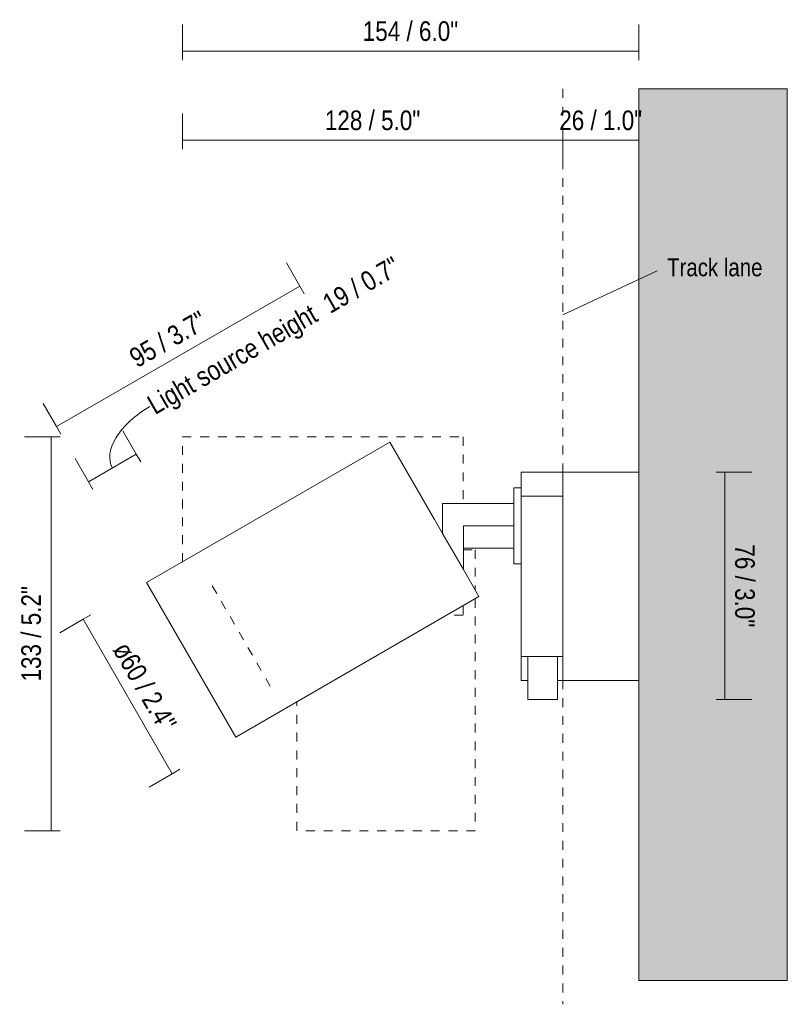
# Model space of a CAD drawing. Header units: millimetres. Extents: x -6669 to -5550, y 142 to 6739.
# Tile 2 of 4: x -5809 to -5550, y 142 to 473. Entities that reach past the tile are written whole.
import ezdxf

# ---------------------------------------------------------------- set-up
doc = ezdxf.new("R2010")
doc.units = ezdxf.units.MM
doc.linetypes.add('Dash', pattern=[6, 3, -3])
for name, color, linetype, lineweight in [('Cotas', 7, 'Continuous', 9), ('Cotas-3', 7, 'Continuous', 9), ('Lighthing Fixture Detail Wide Black', 7, 'Continuous', 20), ('Luminarias', 7, 'Continuous', 20), ('Muros', 7, 'Continuous', 9), ('Notas de texto', 7, 'Continuous', 9)]:
    doc.layers.add(name, color=color, linetype=linetype, lineweight=lineweight)
doc.layers.add('Lighthing Fixture Dim Grey Dash', color=7, linetype='Dash', lineweight=9, true_color=0xd2d2d2)
doc.layers.add('Lighthing Fixture Dim Grey SOL', color=7, linetype='Continuous', lineweight=9, true_color=0x5b5b5b)
doc.styles.add('Arial Narrow', font='ARIALN.TTF', dxfattribs={"height": 6.6})
doc.styles.add('Arial Narrow_1', font='ARIALN.TTF', dxfattribs={"height": 6})
doc.dimstyles.new('FARO_-_2_2mm_Arial_Narrow_mm_Inch_Left', dxfattribs={"dimscale": 304.8, "dimtxt": 6.754644, "dimasz": 0, "dimexe": 0.029528, "dimexo": 0.0625, "dimgap": 0.004921, "dimtad": 1, "dimdec": 0, "dimzin": 0, "dimdsep": 46, "dimtxsty": 'Arial Narrow', "dimblk1": 'NONE', "dimblk2": 'NONE', "dimsah": 1, "dimcen": 0.09, "dimadec": 0, "dimazin": 0, "dimtfac": 1, "dimtdec": 4, "dimtix": 1, "dimtmove": 0, "dimatfit": 3, "dimfxl": 0.009843, "dimfxlon": 1, "dimtvp": 1, "dimtolj": 1, "dimtzin": 0, "dimarcsym": 2})
doc.dimstyles.new('FARO_-_2_2mm_Arial_Narrow_mm_Inch_Left_1', dxfattribs={"dimscale": 304.8, "dimtxt": 6.754644, "dimasz": 0, "dimexe": 0.029528, "dimexo": 0.0625, "dimgap": 0.004921, "dimtad": 1, "dimdec": 0, "dimzin": 0, "dimdsep": 46, "dimtxsty": 'Arial Narrow', "dimblk1": 'NONE', "dimblk2": 'NONE', "dimsah": 1, "dimcen": 0.09, "dimadec": 0, "dimazin": 0, "dimtfac": 1, "dimtdec": 4, "dimtix": 1, "dimtmove": 1, "dimatfit": 3, "dimfxl": 0.009843, "dimfxlon": 1, "dimtvp": 1, "dimtolj": 1, "dimtzin": 0, "dimarcsym": 2})
doc.dimstyles.new('FARO_-_2_2mm_Arial_Narrow_mm_Inch_Right', dxfattribs={"dimscale": 304.8, "dimtxt": 6.754644, "dimasz": 0, "dimexe": 0.029528, "dimexo": 0.0625, "dimgap": 0.004921, "dimtad": 1, "dimdec": 0, "dimzin": 0, "dimdsep": 46, "dimtxsty": 'Arial Narrow', "dimblk1": 'NONE', "dimblk2": 'NONE', "dimsah": 1, "dimcen": 0.09, "dimadec": 0, "dimazin": 0, "dimtfac": 1, "dimtdec": 4, "dimtix": 1, "dimtmove": 0, "dimatfit": 3, "dimfxl": 0.009843, "dimfxlon": 1, "dimtvp": 1, "dimtolj": 1, "dimtzin": 0, "dimarcsym": 2})

# ---------------------------------------------------------------- blocks, each defined once
blk = doc.blocks.new('43720 - 43720 STAN White track projector-519824-Lateral_PDF')
at = {"layer": 'Luminarias'}
blk.add_line((-3327.96, 295.51), (-3310.96, 295.51), dxfattribs=at)
blk = doc.blocks.new('DIMBLOCK3-Lateral_PDF')
at = {"layer": 'Cotas-3', "color": 251, "true_color": 0x5b5b5b}
for p, q in [((-5753.85, 462.74), (-5753.85, 471.74)), ((-5600.3, 462.74), (-5600.3, 471.74)), ((-5600.3, 462.74), (-5753.85, 462.74)), ((-5753.85, 462.74), (-5753.85, 459.74)), ((-5600.3, 462.74), (-5600.3, 459.74))]:
    blk.add_line(p, q, dxfattribs=at)
at = {"layer": 'Cotas-3', "color": 0, "insert": (-5693.16, 472.77), "char_height": 6.6, "width": 38.598, "attachment_point": 1, "line_spacing_factor": 0.974696, "style": 'Arial Narrow'}
blk.add_mtext('154 / 6.0"', dxfattribs=at)
blk = doc.blocks.new('_None')
blk = doc.blocks.new('DIMBLOCK4-Lateral_PDF')
at = {"layer": 'Cotas-3', "color": 251, "true_color": 0x5b5b5b}
for p, q in [((-5769.36, 327.15), (-5773.86, 334.94)), ((-5785.48, 317.85), (-5789.98, 325.64)), ((-5769.36, 327.15), (-5785.48, 317.85)), ((-5769.36, 327.15), (-5767.86, 324.55)), ((-5785.48, 317.85), (-5783.98, 315.25))]:
    blk.add_line(p, q, dxfattribs=at)
blk.add_ellipse((-5758.99, 333.14), major_axis=(18.43, 10.64), ratio=0.545908, start_param=1.570796, end_param=3.141593, dxfattribs=at)
at = {"layer": 'Cotas-3', "color": 0, "insert": (-5766.38, 345.95), "char_height": 6.6, "width": 115.2793, "attachment_point": 1, "rotation": 30, "line_spacing_factor": 0.974696, "style": 'Arial Narrow'}
blk.add_mtext('Light source height  19 / 0.7"', dxfattribs=at)
blk = doc.blocks.new('DIMBLOCK5-Lateral_PDF')
at = {"layer": 'Cotas-3', "color": 251, "true_color": 0x5b5b5b}
for p, q in [((-5714.36, 383.67), (-5718.86, 391.46)), ((-5714.36, 383.67), (-5796.2, 336.42)), ((-5714.36, 383.67), (-5712.86, 381.07)), ((-5796.2, 336.42), (-5800.7, 344.21)), ((-5796.2, 336.42), (-5794.7, 333.82))]:
    blk.add_line(p, q, dxfattribs=at)
at = {"layer": 'Cotas-3', "color": 0, "insert": (-5772.41, 361.73), "char_height": 6.6, "width": 33.5802, "attachment_point": 1, "rotation": 30, "line_spacing_factor": 0.974696, "style": 'Arial Narrow'}
blk.add_mtext('95 / 3.7"', dxfattribs=at)
blk = doc.blocks.new('DIMBLOCK6-Lateral_PDF')
at = {"layer": 'Cotas-3', "color": 251, "true_color": 0x5b5b5b}
for p, q in [((-5787.28, 271.56), (-5784.69, 273.06)), ((-5787.28, 271.56), (-5795.08, 267.06)), ((-5757.28, 219.6), (-5787.28, 271.56)), ((-5757.28, 219.6), (-5765.08, 215.1)), ((-5757.28, 219.6), (-5754.69, 221.1))]:
    blk.add_line(p, q, dxfattribs=at)
at = {"layer": 'Cotas-3', "color": 0, "insert": (-5771.75, 264.71), "char_height": 6.6, "width": 39.1126, "attachment_point": 1, "rotation": 300, "line_spacing_factor": 0.974696, "style": 'Arial Narrow'}
blk.add_mtext('ø60 / 2.4"', dxfattribs=at)
blk = doc.blocks.new('DIMBLOCK7-Lateral_PDF')
at = {"layer": 'Cotas-3', "color": 251, "true_color": 0x5b5b5b}
for p, q in [((-5625.8, 432.74), (-5625.8, 435.74)), ((-5600.3, 432.74), (-5600.3, 435.74)), ((-5600.3, 432.74), (-5625.8, 432.74)), ((-5625.8, 432.74), (-5625.8, 423.74)), ((-5600.3, 432.74), (-5600.3, 423.74))]:
    blk.add_line(p, q, dxfattribs=at)
at = {"layer": 'Cotas-3', "color": 0, "insert": (-5627.04, 442.77), "char_height": 6.6, "width": 33.5802, "attachment_point": 1, "line_spacing_factor": 0.974696, "style": 'Arial Narrow'}
blk.add_mtext('26 / 1.0"', dxfattribs=at)
blk = doc.blocks.new('DIMBLOCK8-Lateral_PDF')
at = {"layer": 'Cotas-3', "color": 251, "true_color": 0x5b5b5b}
for p, q in [((-5753.85, 432.74), (-5753.85, 441.74)), ((-5625.8, 432.74), (-5625.8, 435.74)), ((-5625.8, 432.74), (-5753.85, 432.74)), ((-5753.85, 432.74), (-5753.85, 429.74)), ((-5625.8, 432.74), (-5625.8, 423.74))]:
    blk.add_line(p, q, dxfattribs=at)
at = {"layer": 'Cotas-3', "color": 0, "insert": (-5705.91, 442.77), "char_height": 6.6, "width": 38.598, "attachment_point": 1, "line_spacing_factor": 0.974696, "style": 'Arial Narrow'}
blk.add_mtext('128 / 5.0"', dxfattribs=at)
blk = doc.blocks.new('DIMBLOCK9-Lateral_PDF')
at = {"layer": 'Cotas-3', "color": 251, "true_color": 0x5b5b5b}
for p, q in [((-5571.28, 321.03), (-5574.28, 321.03)), ((-5571.28, 321.03), (-5571.28, 244.56)), ((-5571.28, 321.03), (-5562.28, 321.03)), ((-5571.28, 244.56), (-5574.28, 244.56)), ((-5571.28, 244.56), (-5562.28, 244.56))]:
    blk.add_line(p, q, dxfattribs=at)
at = {"layer": 'Cotas-3', "color": 0, "insert": (-5561.25, 296.79), "char_height": 6.6, "width": 33.5802, "attachment_point": 1, "rotation": 270, "line_spacing_factor": 0.974696, "style": 'Arial Narrow'}
blk.add_mtext('76 / 3.0"', dxfattribs=at)
blk = doc.blocks.new('DIMBLOCK10-Lateral_PDF')
at = {"layer": 'Cotas-3', "color": 251, "true_color": 0x5b5b5b}
for p, q in [((-5798.02, 332.99), (-5807.02, 332.99)), ((-5798.02, 332.99), (-5798.02, 200.44)), ((-5798.02, 332.99), (-5795.02, 332.99)), ((-5798.02, 200.44), (-5807.02, 200.44)), ((-5798.02, 200.44), (-5795.02, 200.44))]:
    blk.add_line(p, q, dxfattribs=at)
at = {"layer": 'Cotas-3', "color": 0, "insert": (-5808.05, 250.63), "char_height": 6.6, "width": 38.598, "attachment_point": 1, "rotation": 90, "line_spacing_factor": 0.974696, "style": 'Arial Narrow'}
blk.add_mtext('133 / 5.2"', dxfattribs=at)

msp = doc.modelspace()

# ---------------------------------------------------------------- hatches: boundary and pattern name
at = {"layer": 'Muros', "true_color": 0xf7f7f7}
msp.add_hatch(color=7, dxfattribs=at).paths.add_polyline_path([(-5600.3, 150), (-5550.3, 150), (-5550.3, 450), (-5600.3, 450), (-5600.3, 171.96)])
at = {"layer": 'Muros', "true_color": 0xfafafa}
msp.add_hatch(color=7, dxfattribs=at).paths.add_polyline_path([(-5550.3, 150), (-5550.3, 450), (-5600.3, 450), (-5600.3, 150)])

# ---------------------------------------------------------------- linework, layer by layer
at = {"layer": 'Lighthing Fixture Detail Wide Black'}
for p, q in [((-5684.05, 331.17), (-5765.89, 283.92)), ((-5669.05, 305.19), (-5684.05, 331.17)), ((-5639.8, 321.03), (-5639.8, 315.8)), ((-5625.8, 321.03), (-5639.8, 321.03)), ((-5600.3, 321.03), (-5625.8, 321.03)), ((-5625.8, 313.03), (-5625.8, 321.03)), ((-5600.3, 251.03), (-5600.3, 321.03)), ((-5639.8, 315.8), (-5642.3, 315.8)), ((-5642.3, 315.8), (-5642.3, 290.18)), ((-5639.8, 313.03), (-5639.8, 315.8)), ((-5625.8, 313.03), (-5639.8, 313.03)), ((-5639.8, 313.03), (-5639.8, 259.03)), ((-5625.8, 259.03), (-5625.8, 313.03)), ((-5642.3, 310.49), (-5666.3, 310.49)), ((-5666.3, 310.49), (-5666.3, 300.43)), ((-5666.3, 300.43), (-5669.05, 305.19)), ((-5659.3, 288.31), (-5659.3, 302.99)), ((-5659.3, 302.99), (-5642.3, 302.99)), ((-5666.3, 300.43), (-5659.3, 288.31)), ((-5654.05, 279.21), (-5659.3, 288.31)), ((-5642.3, 290.18), (-5639.8, 290.18)), ((-5765.89, 283.92), (-5750.89, 257.94)), ((-5735.89, 231.96), (-5654.05, 279.21)), ((-5639.8, 259.03), (-5639.8, 251.03)), ((-5639.8, 259.03), (-5625.8, 259.03)), ((-5637.66, 259.03), (-5637.66, 244.56)), ((-5627.6, 244.56), (-5627.6, 259.03)), ((-5625.8, 251.03), (-5625.8, 259.03)), ((-5750.89, 257.94), (-5735.89, 231.96)), ((-5639.8, 251.03), (-5637.66, 251.03)), ((-5627.6, 251.03), (-5625.8, 251.03)), ((-5625.8, 251.03), (-5600.3, 251.03)), ((-5637.66, 244.56), (-5627.6, 244.56))]:
    msp.add_line(p, q, dxfattribs=at)
at = {"layer": 'Lighthing Fixture Dim Grey Dash'}
for p, q in [((-5625.8, 321.03), (-5625.8, 450)), ((-5753.85, 290.87), (-5753.85, 332.99)), ((-5753.85, 332.99), (-5659.35, 332.99)), ((-5659.35, 332.99), (-5659.35, 310.49)), ((-5659.3, 294.94), (-5655.3, 294.94)), ((-5655.3, 294.94), (-5655.3, 281.38)), ((-5724.3, 249.09), (-5745.25, 285.39)), ((-5655.3, 278.48), (-5655.3, 200.44)), ((-5659.35, 276.15), (-5659.35, 272.99)), ((-5659.35, 272.99), (-5664.82, 272.99)), ((-5625.8, 251.03), (-5625.8, 142.03)), ((-5715.3, 200.44), (-5715.3, 243.84)), ((-5655.3, 200.44), (-5715.3, 200.44))]:
    msp.add_line(p, q, dxfattribs=at)
at = {"layer": 'Lighthing Fixture Dim Grey SOL'}
msp.add_line((-5625.8, 373.99), (-5594.08, 388.78), dxfattribs=at)
at = {"layer": 'Muros', "color": 253, "true_color": 0xaaaaaa}
for p, q in [((-5600.3, 321.03), (-5600.3, 450)), ((-5550.3, 450), (-5600.3, 450)), ((-5550.3, 450), (-5550.3, 150)), ((-5600.3, 150), (-5600.3, 251.03)), ((-5550.3, 150), (-5600.3, 150))]:
    msp.add_line(p, q, dxfattribs=at)

# ---------------------------------------------------------------- block references
at = {"layer": 'Luminarias'}
msp.add_blockref('43720 - 43720 STAN White track projector-519824-Lateral_PDF', (-2331.34, 0), dxfattribs=at)

# ---------------------------------------------------------------- texts
at = {"layer": 'Notas de texto', "color": 251, "true_color": 0x5b5b5b, "insert": (-5590.74, 392.98), "char_height": 6, "width": 40.4051, "attachment_point": 1, "style": 'Arial Narrow_1'}
msp.add_mtext('Track lane', dxfattribs=at)

# ---------------------------------------------------------------- dimensions: what is measured, and where the dimension line sits
at = {"layer": 'Cotas', "color": 251, "true_color": 0x5b5b5b}
for base, p1, p2, angle, dimstyle, override, picture, middle in [((-5753.85, 462.74), (-5600.3, 459.74), (-5753.85, 459.74), 0, 'FARO_-_2_2mm_Arial_Narrow_mm_Inch_Left', {"dimpost": '<>', "dimfxl": 153.547816}, 'DIMBLOCK3-Lateral_PDF', (-5677.07, 468.51)), ((-5753.85, 432.74), (-5625.8, 435.74), (-5753.85, 429.74), 0, 'FARO_-_2_2mm_Arial_Narrow_mm_Inch_Left', {"dimpost": '<>', "dimfxl": 128.188312}, 'DIMBLOCK8-Lateral_PDF', (-5689.82, 438.51)), ((-5625.79888659, 432.73696164), (-5600.29888659, 435.73696164), (-5625.79888659, 435.73696164), 0, 'FARO_-_2_2mm_Arial_Narrow_mm_Inch_Left', {"dimpost": '<>', "dimfxl": 25.5}, 'DIMBLOCK7-Lateral_PDF', (-5613.04888659, 438.50940368)), ((-5796.2, 336.42), (-5712.86, 381.07), (-5794.7, 333.82), 30, 'FARO_-_2_2mm_Arial_Narrow_mm_Inch_Left', {"dimpost": '<>', "dimfxl": 94.501164}, 'DIMBLOCK5-Lateral_PDF', (-5758.16, 365.04)), ((-5798.02, 200.44), (-5795.02, 332.99), (-5795.02, 200.44), 90, 'FARO_-_2_2mm_Arial_Narrow_mm_Inch_Left', {"dimpost": '<>', "dimfxl": 132.550079}, 'DIMBLOCK10-Lateral_PDF', (-5803.79, 266.71)), ((-5571.28, 244.56), (-5574.28, 321.03), (-5574.28, 244.56), 90, 'FARO_-_2_2mm_Arial_Narrow_mm_Inch_Right', {"dimtad": 4, "dimpost": '<>', "dimfxl": 76.467237}, 'DIMBLOCK9-Lateral_PDF', (-5565.51, 282.79))]:
    dim = msp.add_linear_dim(base=base, p1=p1, p2=p2, angle=angle, dimstyle=dimstyle, override=override, dxfattribs=at)
    dim.commit()
    dim.dimension.update_dxf_attribs({"geometry": picture, "text_midpoint": middle})
dim = msp.add_linear_dim(base=(-5785.48, 317.85), p1=(-5767.86, 324.55), p2=(-5783.98, 315.25), angle=30, text='Light source height  <>', dimstyle='FARO_-_2_2mm_Arial_Narrow_mm_Inch_Left_1', override={"dimpost": '<>', "dimfxl": 18.60549}, dxfattribs=at)
dim.commit()
dim.dimension.update_dxf_attribs({"geometry": 'DIMBLOCK4-Lateral_PDF', "text_midpoint": (-5714.26, 370.96), "dimtype": 160, "text_rotation": 30})
dim = msp.add_linear_dim(base=(-5787.28, 271.56), p1=(-5754.69, 221.1), p2=(-5784.69, 273.06), angle=300, text='ø<>', dimstyle='FARO_-_2_2mm_Arial_Narrow_mm_Inch_Left', override={"dimpost": '<>', "dimfxl": 60}, dxfattribs=at)
dim.commit()
dim.dimension.update_dxf_attribs({"geometry": 'DIMBLOCK6-Lateral_PDF', "text_midpoint": (-5767.28, 248.47)})

doc.saveas('drawing.dxf')
